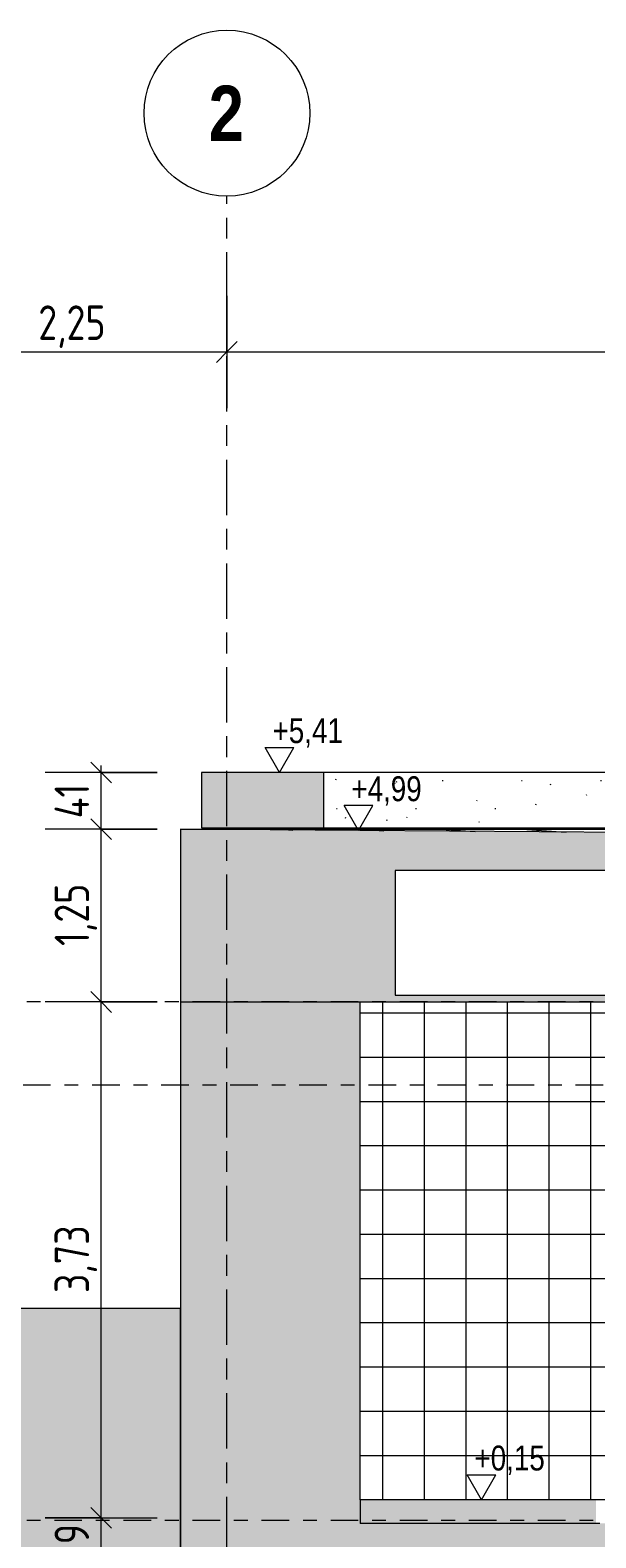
# Model space of a CAD drawing. Header units: metres. Extents: x -34 to 182, y -15 to 869.
# Tile 3 of 46: x -27.78 to -23.69, y -2.92 to 7.98. Entities that reach past the tile are written whole.
import ezdxf

# ---------------------------------------------------------------- set-up
doc = ezdxf.new("R2010")
doc.units = ezdxf.units.M
doc.linetypes.add('_Ebene_', pattern=[0.4, 0.2, -0.1, 0, -0.1])
doc.linetypes.add('_Rasterlinie_', pattern=[0.75, 0.4, -0.1, 0.15, -0.1])
for name, color, linetype, lineweight in [('A_Bem', 7, 'Continuous', 5), ('A_Bem-100', 7, 'Continuous', 5), ('A_Ebenen', 130, 'Continuous', 5), ('A_Geschossdecken', 7, 'Continuous', 5), ('A_Geschossdecken_Oberflächenschraffur', 7, 'Continuous', 5), ('A_Geschossdecken_Schraffur', 7, 'Continuous', 5), ('A_Hoehenkoten', 124, 'Continuous', 5), ('A_Linien_Feine Linien', 7, 'Continuous', 5), ('A_Raster', 128, 'Continuous', 5), ('A_Wand', 244, 'Continuous', 5), ('A_Wand_Schraff', 1, 'Continuous', 5), ('A_Wände_Oberflächenschraffur', 244, 'Continuous', 5)]:
    doc.layers.add(name, color=color, linetype=linetype, lineweight=lineweight)
doc.styles.add('Arial', font='arial.ttf', dxfattribs={"width": 0.8, "height": 0.18})
doc.styles.add('Arial Narrow_B', font='txt', dxfattribs={"height": 0.4})
doc.styles.add('ISOCPEUR_1', font='isocpeur.ttf', dxfattribs={"width": 0.8, "height": 0.25})
doc.dimstyles.new('BLB-Standard_2_5_Aussen', dxfattribs={"dimscale": 0.3048, "dimtxt": 0.248995, "dimasz": 0.492126, "dimexe": 1.32874, "dimexo": 0.0625, "dimgap": 0.032808, "dimtad": 1, "dimdec": 1, "dimlfac": 100, "dimrnd": 0.1, "dimdsep": 46, "dimtxsty": 'ISOCPEUR_1', "dimblk1": 'OBLIQUE', "dimblk2": 'OBLIQUE', "dimsah": 1, "dimcen": 0.09, "dimdle": 0.164042, "dimazin": 0, "dimtfac": 1, "dimtdec": 4, "dimtix": 1, "dimtmove": 0, "dimatfit": 3, "dimfxl": 1.32874, "dimfxlon": 1, "dimtvp": 1, "dimtolj": 1, "dimtzin": 0, "dimarcsym": 2})
doc.dimstyles.new('BLB-Standard_2_5_Aussen_1', dxfattribs={"dimscale": 0.3048, "dimtxt": 0.248995, "dimasz": 0.492126, "dimexe": 1.32874, "dimexo": 0.0625, "dimgap": 0.032808, "dimtad": 1, "dimrnd": 0.001, "dimzin": 0, "dimdsep": 46, "dimtxsty": 'ISOCPEUR_1', "dimblk1": 'OBLIQUE', "dimblk2": 'OBLIQUE', "dimsah": 1, "dimcen": 0.09, "dimdle": 0.164042, "dimazin": 0, "dimtfac": 1, "dimtdec": 4, "dimtix": 1, "dimtmove": 0, "dimatfit": 3, "dimfxl": 1.32874, "dimfxlon": 1, "dimtvp": 1, "dimtolj": 1, "dimtzin": 0, "dimarcsym": 2})
pattern_1 = [(0, (15.405, 18.796), (0, 0.32), []), (90, (15.405, 18.796), (-0.301, 2e-17), [])]

# ---------------------------------------------------------------- blocks, each defined once
blk = doc.blocks.new('Höhenkoten - leer-6237472-E')
at = {"layer": 'A_Hoehenkoten'}
for p, q in [((-24.774, -6.765), (-24.982, -6.765)), ((-24.878, -6.945), (-24.982, -6.765)), ((-24.878, -6.945), (-24.774, -6.765))]:
    blk.add_line(p, q, dxfattribs=at)
blk = doc.blocks.new('DIMBLOCK72-E')
at = {"layer": 'A_Bem-100', "lineweight": 9}
for p, q in [((-27.269, -2.775), (-27.344, -2.7)), ((-27.269, -2.775), (-27.194, -2.85)), ((-27.269, -3.165), (-27.344, -3.09)), ((-27.269, -3.165), (-27.194, -3.24))]:
    blk.add_line(p, q, dxfattribs=at)
at = {"layer": 'A_Bem-100'}
for p, q in [((-27.674, -2.775), (-26.864, -2.775)), ((-27.269, -2.775), (-27.674, -2.775)), ((-27.269, -3.165), (-27.269, -2.775)), ((-27.674, -3.165), (-26.864, -3.165)), ((-27.269, -3.165), (-27.674, -3.165))]:
    blk.add_line(p, q, dxfattribs=at)
at = {"layer": 'A_Bem-100', "color": 0, "insert": (-27.606, -3.107), "char_height": 0.25, "width": 0.32865, "attachment_point": 1, "rotation": 90, "line_spacing_factor": 1.149209, "style": 'ISOCPEUR_1'}
blk.add_mtext('39', dxfattribs=at)
blk = doc.blocks.new('_Oblique')
at = {"color": 0, "linetype": 'ByBlock', "lineweight": -2}
blk.add_line((-0.5, -0.5), (0.5, 0.5), dxfattribs=at)
blk = doc.blocks.new('DIMBLOCK73-E')
at = {"layer": 'A_Bem-100', "lineweight": 9}
for p, q in [((-27.269, 0.955), (-27.344, 1.03)), ((-27.269, 0.955), (-27.194, 0.88)), ((-27.269, -2.775), (-27.344, -2.7)), ((-27.269, -2.775), (-27.194, -2.85))]:
    blk.add_line(p, q, dxfattribs=at)
at = {"layer": 'A_Bem-100'}
for p, q in [((-26.864, 0.955), (-27.674, 0.955)), ((-27.269, -2.775), (-27.269, 0.955)), ((-27.269, 0.955), (-26.864, 0.955)), ((-27.674, -2.775), (-26.864, -2.775)), ((-27.269, -2.775), (-27.674, -2.775))]:
    blk.add_line(p, q, dxfattribs=at)
at = {"layer": 'A_Bem-100', "color": 0, "insert": (-27.606, -1.15), "char_height": 0.25, "width": 0.57664, "attachment_point": 1, "rotation": 90, "line_spacing_factor": 1.149209, "style": 'ISOCPEUR_1'}
blk.add_mtext('3,73', dxfattribs=at)
blk = doc.blocks.new('DIMBLOCK74-E')
at = {"layer": 'A_Bem-100'}
for p, q in [((-26.864, 2.205), (-27.674, 2.205)), ((-27.269, 0.955), (-27.269, 2.205)), ((-27.269, 2.205), (-26.864, 2.205)), ((-26.864, 0.955), (-27.674, 0.955)), ((-27.269, 0.955), (-26.864, 0.955))]:
    blk.add_line(p, q, dxfattribs=at)
at = {"layer": 'A_Bem-100', "lineweight": 9}
for p, q in [((-27.269, 2.205), (-27.344, 2.28)), ((-27.269, 2.205), (-27.194, 2.13)), ((-27.269, 0.955), (-27.344, 1.03)), ((-27.269, 0.955), (-27.194, 0.88))]:
    blk.add_line(p, q, dxfattribs=at)
at = {"layer": 'A_Bem-100', "color": 0, "insert": (-27.606, 1.36), "char_height": 0.25, "width": 0.52883, "attachment_point": 1, "rotation": 90, "line_spacing_factor": 1.149209, "style": 'ISOCPEUR_1'}
blk.add_mtext('1,25', dxfattribs=at)
blk = doc.blocks.new('DIMBLOCK75-E')
at = {"layer": 'A_Bem-100', "lineweight": 9}
for p, q in [((-27.269, 2.615), (-27.344, 2.69)), ((-27.269, 2.615), (-27.194, 2.54)), ((-27.269, 2.205), (-27.344, 2.28)), ((-27.269, 2.205), (-27.194, 2.13))]:
    blk.add_line(p, q, dxfattribs=at)
at = {"layer": 'A_Bem-100'}
for p, q in [((-27.269, 2.205), (-27.269, 2.665)), ((-26.864, 2.615), (-27.674, 2.615)), ((-27.269, 2.615), (-26.864, 2.615)), ((-26.864, 2.205), (-27.674, 2.205)), ((-27.269, 2.205), (-26.864, 2.205))]:
    blk.add_line(p, q, dxfattribs=at)
at = {"layer": 'A_Bem-100', "color": 0, "insert": (-27.606, 2.283), "char_height": 0.25, "width": 0.30475, "attachment_point": 1, "rotation": 90, "line_spacing_factor": 1.149209, "style": 'ISOCPEUR_1'}
blk.add_mtext('41', dxfattribs=at)
blk = doc.blocks.new('Raster - Raster-989695-E')
at = {"layer": 'A_Raster', "lineweight": 9}
blk.add_circle((-28.608, 7.382), 0.6, dxfattribs=at)
blk = doc.blocks.new('DIMBLOCK83-E')
at = {"layer": 'A_Bem-100'}
for p, q in [((-28.608, 6.06), (-28.608, 5.25)), ((-28.608, 5.655), (-28.608, 6.06)), ((-26.359, 6.06), (-26.359, 5.25)), ((-26.359, 5.655), (-26.359, 6.06)), ((-28.658, 5.655), (-26.359, 5.655))]:
    blk.add_line(p, q, dxfattribs=at)
at = {"layer": 'A_Bem-100', "lineweight": 9}
for p, q in [((-28.608, 5.655), (-28.533, 5.73)), ((-26.359, 5.655), (-26.284, 5.73)), ((-28.608, 5.655), (-28.683, 5.58)), ((-26.359, 5.655), (-26.434, 5.58))]:
    blk.add_line(p, q, dxfattribs=at)
at = {"layer": 'A_Bem-100', "color": 0, "insert": (-27.724, 5.992), "char_height": 0.25, "width": 0.57664, "attachment_point": 1, "line_spacing_factor": 1.149209, "style": 'ISOCPEUR_1'}
blk.add_mtext('2,25', dxfattribs=at)
blk = doc.blocks.new('DIMBLOCK84-E')
at = {"layer": 'A_Bem-100'}
for p, q in [((-26.359, 6.06), (-26.359, 5.25)), ((-26.359, 5.655), (-26.359, 6.06)), ((-19.979, 6.06), (-19.979, 5.25)), ((-19.979, 5.655), (-19.979, 6.06)), ((-26.359, 5.655), (-19.979, 5.655))]:
    blk.add_line(p, q, dxfattribs=at)
at = {"layer": 'A_Bem-100', "lineweight": 9}
for p, q in [((-26.359, 5.655), (-26.284, 5.73)), ((-19.979, 5.655), (-19.904, 5.73)), ((-26.359, 5.655), (-26.434, 5.58)), ((-19.979, 5.655), (-20.054, 5.58))]:
    blk.add_line(p, q, dxfattribs=at)
at = {"layer": 'A_Bem-100', "color": 0, "insert": (-23.409, 5.992), "char_height": 0.25, "width": 0.57664, "attachment_point": 1, "line_spacing_factor": 1.149209, "style": 'ISOCPEUR_1'}
blk.add_mtext('6,38', dxfattribs=at)

msp = doc.modelspace()

# ---------------------------------------------------------------- hatches: boundary and pattern name
at = {"layer": 'A_Geschossdecken', "lineweight": 9}
msp.add_hatch(color=254, dxfattribs=at).paths.add_polyline_path([(-28.9424, -9.3651), (-26.6944, -9.3651), (-26.6933, -1.2603), (-28.9424, -1.2603), (-28.9424, -9.2271)], flags=0)
at = {"layer": 'A_Geschossdecken_Oberflächenschraffur'}
h = msp.add_hatch(dxfattribs=at)
h.set_pattern_fill('FP_36', color=9, style=0, pattern_type=2)
h.set_pattern_definition([(176.069, (-20.151, 2.085), (-0.58836119, 0.00033594), [])])
h.paths.add_polyline_path([(-17.5731, 2.1331), (-17.6788, 2.136), (-17.6777, 2.1339)], flags=0)
h.paths.add_polyline_path([(-19.9989, 2.1522), (-19.9979, 2.2023), (-20.0905, 2.2049), (-20.5018, 2.2049), (-20.5027, 2.1561), (-20.0006, 2.1522)], flags=0)
h.paths.add_polyline_path([(-21.4028, 2.1632), (-21.403, 2.2049), (-26.6933, 2.2049), (-21.403, 2.1632)], flags=0)
at = {"layer": 'A_Geschossdecken_Schraffur', "lineweight": 9}
h = msp.add_hatch(color=253, dxfattribs=at)
h.paths.add_polyline_path([(-17.2256, 0.9549), (-17.2247, 1.0049), (-17.7001, 1.0049), (-17.7011, 0.9549)], flags=0)
h.paths.add_polyline_path([(-14.9052, 0.9549), (-14.7498, 0.9549), (-14.7498, 1.0049), (-14.9042, 1.0049), (-14.9043, 1.0022)], flags=0)
h.paths.add_polyline_path([(-26.6933, 0.9549), (-21.4256, 0.9549), (-21.4247, 1.0049), (-25.1417, 1.0049), (-25.1417, 1.9049), (-21.4076, 1.9049), (-21.4028, 2.1632), (-26.6933, 2.2049), (-26.6933, 1.0049)], flags=0)
h.paths.add_polyline_path([(-20.0215, 0.9549), (-20.0206, 1.0049), (-20.5245, 1.0049), (-20.5254, 0.9549)], flags=0)
h.paths.add_polyline_path([(-3.1716, 1.9049), (-0.7924, 1.9049), (-0.7924, 2.2049), (-2.8267, 2.2049), (-5.7487, 2.1595), (-10.9161, 2.0853), (-14.8833, 2.1138), (-14.8872, 1.9049), (-4.0306, 1.9049)], flags=0)
h.paths.add_polyline_path([(-20.5075, 1.9049), (-20.0035, 1.9049), (-19.9989, 2.1522), (-20.5027, 2.1561)], flags=0)
h.paths.add_polyline_path([(-17.5058, 1.9049), (-17.2076, 1.9049), (-17.2034, 2.1304), (-17.6788, 2.1339), (-17.6831, 1.9049), (-17.5979, 1.9049)], flags=0)
for points in [[(-23.6881, -2.8151), (-23.6881, -2.6451), (-25.3937, -2.6451), (-25.3937, -2.8151)], [(-13.6783, -3.1651), (-13.6783, -2.8151), (-26.1321, -2.8151), (-26.1321, -3.1651), (-13.7209, -3.1651)]]:
    msp.add_hatch(color=253, dxfattribs=at).paths.add_polyline_path(points, flags=0)
at = {"layer": 'A_Wand_Schraff', "lineweight": 9}
for points in [[(-25.6576, 2.2149), (-25.6576, 2.6149), (-26.5437, 2.6149), (-26.5437, 2.2149)], [(-26.1321, -3.0351), (-26.1321, -2.8151), (-25.3937, -2.8151), (-25.3937, 0.9549), (-26.6933, 0.9549), (-26.6933, -3.0351)]]:
    msp.add_hatch(color=253, dxfattribs=at).paths.add_polyline_path(points, flags=0)
at = {"layer": 'A_Wände_Oberflächenschraffur'}
h = msp.add_hatch(dxfattribs=at)
h.set_pattern_fill('FP_43', style=0, pattern_type=2)
h.set_pattern_definition([(0, (15.374, 18.796), (0.765, 0.203), [0.006, -0.567, 0.006, -0.567, -3.059]), (0, (15.374, 18.796), (0.765, 0.203), [-1.147, 0.006, -1.141, 0.006, -0.567, -1.338]), (0, (15.374, 18.796), (0.765, 0.203), [-2.868, 0.006, -0.376, 0.006, -0.95]), (118.513, (15.661, 18.897), (-0.5480598, 0.6024512), [0.007, -0.594, 0.007, -0.594, -3.204]), (118.513, (15.661, 18.897), (-0.5480598, 0.6024512), [-1.202, 0.007, -1.195, 0.007, -0.594, -1.402]), (118.513, (15.661, 18.897), (-0.5480598, 0.6024512), [-3.004, 0.007, -0.394, 0.007, -0.995]), (241.487, (15.757, 19.304), (-0.21666794, -0.8052403), [0.007, -0.594, 0.007, -0.594, -3.204]), (241.487, (15.757, 19.304), (-0.21666794, -0.8052403), [-1.202, 0.007, -1.195, 0.007, -0.594, -1.402]), (241.487, (15.757, 19.304), (-0.21666794, -0.8052403), [-3.004, 0.007, -0.394, 0.007, -0.995])])
h.paths.add_polyline_path([(-25.6576, 2.2149), (-21.4018, 2.2149), (-21.4014, 2.2348), (-21.4314, 2.2344), (-21.4307, 2.2753), (-21.3601, 2.2792), (-21.3432, 2.2794), (-21.3106, 2.2815), (-21.2616, 2.2929), (-21.2112, 2.3144), (-21.1304, 2.3627), (-21.0854, 2.3805), (-21.0379, 2.3912), (-21.0171, 2.3936), (-20.9627, 2.3944), (-20.9073, 2.3928), (-20.8723, 2.3899), (-20.8523, 2.3868), (-20.8003, 2.3709), (-20.7594, 2.3513), (-20.6828, 2.3007), (-20.633, 2.2792), (-20.5899, 2.2677), (-20.5403, 2.2637), (-20.5224, 2.2627), (-20.4708, 2.2563), (-20.4716, 2.2163), (-20.4766, 2.2173), (-20.4766, 2.2173), (-20.5016, 2.2173), (-20.501, 2.2149), (-20.0277, 2.2149), (-20.0271, 2.2451), (-19.9566, 2.2489), (-19.9335, 2.2491), (-19.8929, 2.2511), (-19.8296, 2.2624), (-19.7682, 2.2818), (-19.7079, 2.3103), (-19.592, 2.3818), (-19.5367, 2.4056), (-19.479, 2.4226), (-19.4196, 2.4325), (-19.3534, 2.4351), (-18.3076, 2.4152), (-18.2426, 2.4093), (-18.1833, 2.3964), (-18.1239, 2.3754), (-18.0772, 2.3531), (-18.0156, 2.3127), (-18.003, 2.3039), (-17.9527, 2.2709), (-17.8982, 2.2439), (-17.8381, 2.2234), (-17.7988, 2.2149), (-17.0459, 2.2149), (-17.0345, 2.2171), (-16.9732, 2.2365), (-16.9147, 2.2638), (-16.8069, 2.3304), (-16.7886, 2.3406), (-16.7351, 2.3627), (-16.6794, 2.3783), (-16.6222, 2.3874), (-16.5583, 2.3898), (-15.5126, 2.3699), (-15.4884, 2.3681), (-15.4884, 2.6149), (-25.6576, 2.6149)], flags=0)
h.paths.add_polyline_path([(-20.5407, 2.2628), (-20.5418, 2.2637), (-20.5408, 2.2629)], flags=0)
h = msp.add_hatch(dxfattribs=at)
h.set_pattern_fill('FP_15', color=17, style=0, pattern_type=2)
h.set_pattern_definition(pattern_1)
h.paths.add_polyline_path([(-25.3937, -2.6451), (-19.1347, -2.6451), (-19.1347, 0.9549), (-25.3937, 0.9549)], flags=0)
h = msp.add_hatch(dxfattribs=at)
h.set_pattern_fill('FP_15', color=17, style=0, pattern_type=2)
h.set_pattern_definition(pattern_1)
h.paths.add_polyline_path([(-25.3937, -2.6451), (-19.1347, -2.6451), (-19.1347, 0.9549), (-25.3937, 0.9549)], flags=0)

# ---------------------------------------------------------------- linework, layer by layer
at = {"layer": 'A_Ebenen', "color": 170, "linetype": '_Ebene_', "lineweight": 9}
for p, q in [((26.5924, 0.9549), (-30.8344, 0.9549)), ((-30.8344, 0.3549), (26.5924, 0.3549)), ((26.5924, -2.7951), (-30.8344, -2.7951))]:
    msp.add_line(p, q, dxfattribs=at)
at = {"layer": 'A_Geschossdecken', "color": 250, "lineweight": 9}
for p, q in [((-21.4028, 2.1632), (-26.6933, 2.2049)), ((-26.6933, 2.2049), (-26.6933, 0.9549)), ((-26.6933, 2.2049), (-21.402, 2.2049)), ((-26.6933, 0.9549), (-14.7498, 0.9549)), ((-23.6881, -2.6451), (-25.3937, -2.6451)), ((-25.3937, -2.6451), (-25.3937, -2.8151)), ((-23.6584, -2.8151), (-25.3937, -2.8151))]:
    msp.add_line(p, q, dxfattribs=at)
at = {"layer": 'A_Geschossdecken', "color": 253, "lineweight": 9}
for p, q in [((-26.6933, -1.2603), (-28.9424, -1.2603)), ((-26.6933, -7.1851), (-26.6933, -1.2603))]:
    msp.add_line(p, q, dxfattribs=at)
at = {"layer": 'A_Linien_Feine Linien'}
for p, q in [((15.9764, 1.9049), (-25.1417, 1.9049)), ((-25.1417, 1.9049), (-25.1417, 1.0049)), ((-25.1417, 1.0049), (-14.7498, 1.0049))]:
    msp.add_line(p, q, dxfattribs=at)
at = {"layer": 'A_Raster', "linetype": '_Rasterlinie_', "lineweight": 9}
msp.add_line((-26.3586, -12.7741), (-26.3586, 6.7822), dxfattribs=at)
at = {"layer": 'A_Wand', "color": 250, "lineweight": 9}
for p, q in [((-26.5437, 2.6149), (-26.5437, 2.2149)), ((-10.0918, 2.6149), (-26.5437, 2.6149)), ((-25.6576, 2.2149), (-25.6576, 2.6149)), ((-26.5437, 2.2149), (-21.4018, 2.2149)), ((-26.6933, 0.9549), (-26.6933, -6.9451)), ((-25.3937, -2.6451), (-25.3937, 0.9549))]:
    msp.add_line(p, q, dxfattribs=at)

# ---------------------------------------------------------------- block references
at = {"layer": 'A_Hoehenkoten', "extrusion": (0, 0, -1)}
for p in [(50.8558, 9.56), (49.3944, 4.3)]:
    msp.add_blockref('Höhenkoten - leer-6237472-E', p, dxfattribs=at)
at = {"layer": 'A_Hoehenkoten'}
msp.add_blockref('Höhenkoten - leer-6237472-E', (-0.5288, 9.1399), dxfattribs=at)
at = {"layer": 'A_Raster', "lineweight": 9}
msp.add_blockref('Raster - Raster-989695-E', (2.2496, 0), dxfattribs=at)

# ---------------------------------------------------------------- texts
at = {"layer": 'A_Hoehenkoten', "char_height": 0.18, "width": 0.601593, "attachment_point": 1, "line_spacing_factor": 0.941778, "style": 'Arial'}
for s, insert in [('+5,41', (-26.0282, 3.0071)), ('+4,99', (-25.4577, 2.5869)), ('+0,15', (-24.5668, -2.2529))]:
    msp.add_mtext(s, dxfattribs=dict(at, insert=insert))
at = {"layer": 'A_Raster', "insert": (-26.4906, 7.5806), "char_height": 0.4, "width": 0.312658, "attachment_point": 1, "style": 'Arial Narrow_B'}
msp.add_mtext('\\fArial Narrow|b1|i0|c0|p34|;2', dxfattribs=at)

# ---------------------------------------------------------------- dimensions: what is measured, and where the dimension line sits
at = {"layer": 'A_Bem'}
for base, p1, p2, override, picture, middle in [((-26.3586, 5.6551), (-28.6082, 6.0601), (-26.3586, 6.0601), {"dimpost": '<>', "dimfxl": 2.249625}, 'DIMBLOCK83-E', (-27.4834, 5.7901)), ((-19.9786, 5.6551), (-26.3586, 6.0601), (-19.9786, 6.0601), {"dimpost": '<>', "dimfxl": 6.38}, 'DIMBLOCK84-E', (-23.1686, 5.7901))]:
    dim = msp.add_linear_dim(base=base, p1=p1, p2=p2, dimstyle='BLB-Standard_2_5_Aussen_1', override=override, dxfattribs=at)
    dim.commit()
    dim.dimension.update_dxf_attribs({"geometry": picture, "text_midpoint": middle})
for base, p1, p2, dimstyle, override, picture, middle in [((-27.2691, 2.6149), (-26.8641, 2.2049), (-26.8641, 2.6149), 'BLB-Standard_2_5_Aussen', {"dimpost": '<>', "dimfxl": 0.41}, 'DIMBLOCK75-E', (-27.4041, 2.4099)), ((-27.2691, 2.2049), (-26.8641, 0.9549), (-26.8641, 2.2049), 'BLB-Standard_2_5_Aussen_1', {"dimpost": '<>', "dimfxl": 1.25}, 'DIMBLOCK74-E', (-27.4041, 1.5799)), ((-27.2691, 0.9549), (-27.6741, -2.7751), (-26.8641, 0.9549), 'BLB-Standard_2_5_Aussen_1', {"dimpost": '<>', "dimfxl": 3.816936}, 'DIMBLOCK73-E', (-27.4041, -0.9101)), ((-27.2691, -2.7751), (-27.6741, -3.1651), (-27.6741, -2.7751), 'BLB-Standard_2_5_Aussen', {"dimpost": '<>', "dimfxl": 0.39}, 'DIMBLOCK72-E', (-27.4041, -2.9701))]:
    dim = msp.add_linear_dim(base=base, p1=p1, p2=p2, angle=90, dimstyle=dimstyle, override=override, dxfattribs=at)
    dim.commit()
    dim.dimension.update_dxf_attribs({"geometry": picture, "text_midpoint": middle})

doc.saveas('drawing.dxf')
